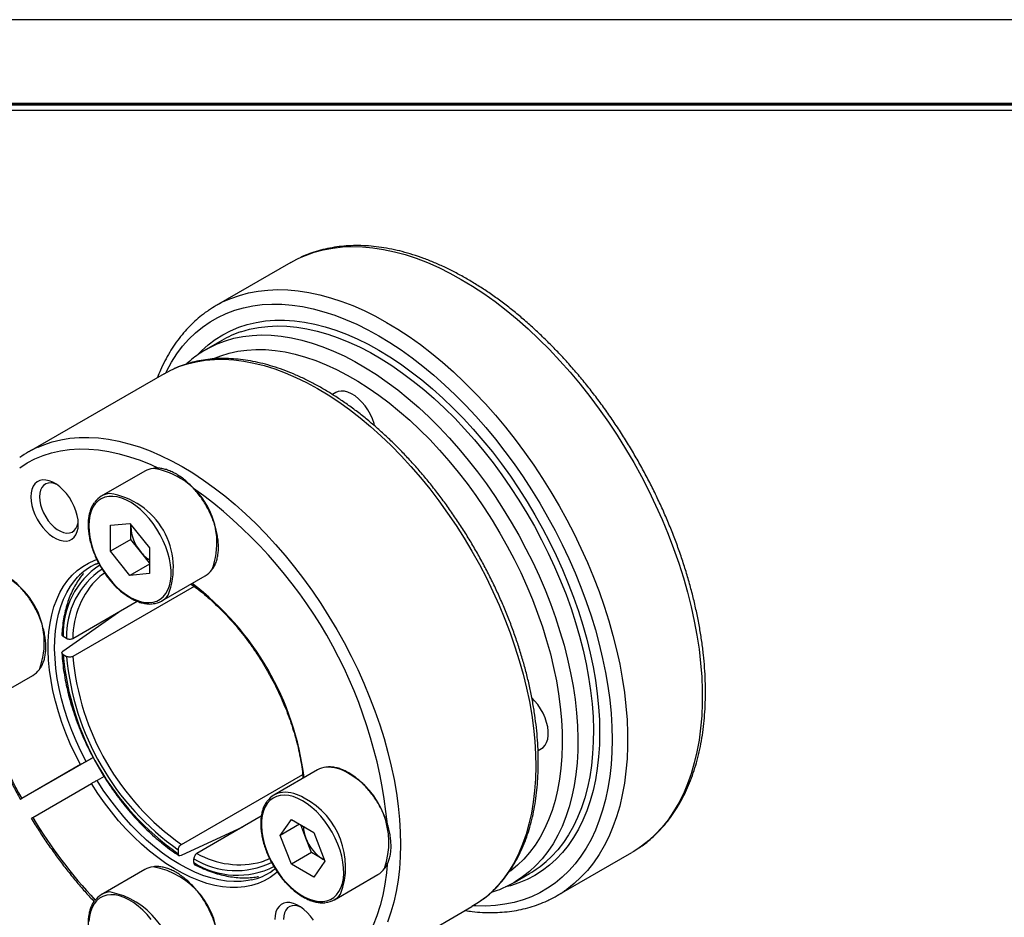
# Model space of a CAD drawing. Header units: millimetres. Extents: x 0 to 176, y 0 to 124.
# Tile 4 of 6: x 26 to 71, y 83 to 124. Entities that reach past the tile are written whole.
import ezdxf
from ezdxf.enums import TextEntityAlignment as Align

# ---------------------------------------------------------------- set-up
doc = ezdxf.new("R2010")
doc.units = ezdxf.units.MM
doc.layers.add('L1', color=7, linetype='CONTINUOUS')
doc.layers.add('OUTLINE', color=7, linetype='CONTINUOUS')

# ---------------------------------------------------------------- blocks, each defined once
blk = doc.blocks.new('표제란')
at = {"layer": 'L1', "color": 0}
blk.add_line((297, 210), (0, 210), dxfattribs=at)
at = {"layer": 'L1', "const_width": 0.25}
blk.add_lwpolyline([(290.5, 6.5), (290.5, 203.5), (10, 203.5), (10, 6.5)], close=True, dxfattribs=at)
at = {"layer": 'L1'}
blk.add_lwpolyline([(290, 7), (290, 203), (10.5, 203), (10.5, 7)], close=True, dxfattribs=at)
for tag, p in [('필렛', (179.25, 10.9)), ('모따기', (179.25, 8.3))]:
    blk.add_attdef(tag, text='', height=1.15, dxfattribs=at).set_placement(p, align=Align.MIDDLE_LEFT)
at = {"layer": 'OUTLINE', "ltscale": 0.5}
for tag, p, height in [('도번', (251.181, 15.642), 2.5), ('SCALE', (253.781, 9.553), 1.2), ('DATE', (277.02, 9.511), 1.2)]:
    blk.add_attdef(tag, p, '', height=height, dxfattribs=at)

msp = doc.modelspace()

# ---------------------------------------------------------------- linework, layer by layer
at = {"layer": 'OUTLINE', "ltscale": 0.2}
msp.add_line((46.5304, 120.0186), (6.2079, 120.0186), dxfattribs=at)
at = {"layer": 'OUTLINE'}
for p, q in [((38.5082, 113.1113), (35.1142, 111.152)), ((35.3691, 109.5672), (34.662, 109.159)), ((34.6513, 109.1528), (34.662, 109.159)), ((32.7476, 108.0524), (26.5964, 104.5013)), ((40.5579, 107.193), (40.4001, 107.1019)), ((31.8667, 103.619), (29.8868, 102.476)), ((30.3071, 101.1531), (31.191, 101.2322)), ((31.191, 101.2322), (32.0749, 100.1326)), ((30.3071, 99.9746), (30.3071, 101.1531)), ((31.2263, 101.0945), (31.2263, 101.1882)), ((31.2299, 101.1838), (31.2263, 101.0945)), ((31.2263, 100.5052), (31.2263, 101.0945)), ((31.2263, 100.5052), (30.3071, 99.9746)), ((31.6683, 99.9554), (31.2263, 100.5052)), ((31.191, 98.875), (30.3071, 99.9746)), ((32.0749, 99.4497), (31.6683, 99.9554)), ((32.0749, 100.1326), (32.0749, 98.954)), ((32.0749, 99.3853), (31.191, 98.875)), ((32.0749, 98.954), (31.191, 98.875)), ((32.6366, 97.7128), (34.6165, 98.8557)), ((34.1062, 98.374), (28.5918, 95.1906)), ((28.5918, 96.0072), (31.5197, 97.6974)), ((28.1408, 95.4354), (30.6675, 97.2054)), ((28.3087, 96.0074), (28.154, 96.0967)), ((28.154, 95.2801), (28.3087, 95.1908)), ((24.7877, 93.1802), (26.7676, 94.3232)), ((49.7502, 90.9098), (49.9067, 91.0002)), ((29.5106, 90.5959), (26.3503, 88.7715)), ((29.1938, 90.4136), (29.5104, 90.5964)), ((28.9391, 90.2666), (26.2676, 88.7238)), ((39.7156, 90.0243), (37.7357, 88.8814)), ((30.0104, 89.7304), (29.6938, 89.5476)), ((33.5297, 86.638), (39.045, 89.8219)), ((26.7676, 87.8578), (29.4391, 89.4005)), ((37.1607, 87.9177), (34.2368, 86.2298)), ((38.0192, 87.0481), (38.5296, 87.7742)), ((38.5296, 87.7742), (39.5502, 87.185)), ((36.3104, 87.4268), (33.5162, 86.125)), ((38.9033, 87.5585), (38.0192, 87.0481)), ((39.1936, 86.9211), (38.9588, 87.5264)), ((38.5296, 85.7328), (38.0192, 87.0481)), ((39.4488, 86.2635), (39.1936, 86.9211)), ((39.5502, 87.185), (40.0605, 85.8697)), ((33.3883, 86.3927), (33.3883, 86.214)), ((34.0954, 85.8058), (34.0954, 85.9845)), ((39.4488, 86.2635), (38.5296, 85.7328)), ((39.9591, 85.9689), (39.4488, 86.2635)), ((50.6128, 84.3047), (54.0068, 86.2641)), ((39.5502, 85.1436), (38.5296, 85.7328)), ((40.0605, 85.8697), (39.5502, 85.1436)), ((39.9591, 85.9689), (40.0381, 85.9274)), ((40.0402, 85.9221), (39.9591, 85.9689)), ((31.8667, 85.4918), (29.8868, 84.3488)), ((40.4855, 84.1181), (42.4654, 85.2611)), ((48.6608, 84.9099), (49.3679, 85.3181)), ((40.5938, 80.2544), (46.7451, 83.8054))]:
    msp.add_line(p, q, dxfattribs=at)
at = {"layer": 'OUTLINE', "flags": 128}
for points in [[(38.8736, 113.3032), (39.1689, 113.4326), (39.5685, 113.575), (39.9828, 113.6869), (40.4109, 113.768), (40.8519, 113.8181), (41.3047, 113.8372), (41.7684, 113.8252), (42.242, 113.7821), (42.7244, 113.708), (43.2146, 113.6031), (43.7115, 113.4676), (44.2139, 113.3018), (44.7209, 113.1061), (45.2312, 112.8808), (45.7438, 112.6266), (46.2575, 112.344), (46.7713, 112.0335), (47.2839, 111.6959), (47.7942, 111.3319), (48.3011, 110.9423), (48.8036, 110.5279), (49.3005, 110.0897), (49.7907, 109.6287), (50.2731, 109.1458), (50.7467, 108.6421), (51.2104, 108.1188), (51.6632, 107.5769), (52.1042, 107.0176), (52.5323, 106.4422), (52.9466, 105.852), (53.3462, 105.2483), (53.7302, 104.6323), (54.0978, 104.0055), (54.4481, 103.3691), (54.7805, 102.7247), (55.0941, 102.0736), (55.3883, 101.4172), (55.6624, 100.7571), (55.9159, 100.0946), (56.1481, 99.4312), (56.3585, 98.7683), (56.5468, 98.1075), (56.7125, 97.4502), (56.8551, 96.7978), (56.9745, 96.1517), (57.0703, 95.5134), (57.1424, 94.8843), (57.1905, 94.2657), (57.2146, 93.6591), (57.2146, 93.0657), (57.1905, 92.4868), (57.1424, 91.9238), (57.0703, 91.3779), (56.9745, 90.8502), (56.8551, 90.342), (56.7125, 89.8543), (56.5468, 89.3882), (56.3585, 88.9447), (56.1481, 88.5249), (55.9159, 88.1296), (55.6624, 87.7597), (55.3883, 87.4161), (55.0941, 87.0994), (54.7805, 86.8104), (54.4481, 86.5497), (54.3467, 86.4783)], [(38.5082, 113.1113), (38.7849, 113.26), (38.8736, 113.3032)], [(35.4795, 111.3439), (35.7748, 111.4733), (36.1744, 111.6157), (36.5887, 111.7275), (37.0168, 111.8086), (37.4578, 111.8588), (37.9106, 111.8778), (38.3743, 111.8658), (38.8479, 111.8227), (39.3303, 111.7486), (39.8205, 111.6437), (40.3174, 111.5082), (40.8198, 111.3424), (41.3268, 111.1467), (41.8371, 110.9215), (42.3497, 110.6673), (42.8635, 110.3846), (43.3772, 110.0741), (43.8898, 109.7365), (44.4001, 109.3725), (44.9071, 108.9829), (45.4095, 108.5686), (45.9064, 108.1304), (46.3966, 107.6693), (46.879, 107.1864), (47.3526, 106.6828), (47.8163, 106.1594), (48.2691, 105.6175), (48.7101, 105.0582), (49.1382, 104.4829), (49.5525, 103.8927), (49.9521, 103.2889), (50.3361, 102.6729), (50.7037, 102.0461), (51.0541, 101.4098), (51.3864, 100.7653), (51.7, 100.1142), (51.9942, 99.4579), (52.2683, 98.7977), (52.5218, 98.1352), (52.754, 97.4718), (52.9645, 96.809), (53.1527, 96.1482), (53.3184, 95.4908), (53.4611, 94.8384), (53.5804, 94.1923), (53.6762, 93.554), (53.7483, 92.9249), (53.7964, 92.3063), (53.8205, 91.6997), (53.8205, 91.1063), (53.7964, 90.5275), (53.7483, 89.9645), (53.6762, 89.4185), (53.5804, 88.8909), (53.4611, 88.3826), (53.3184, 87.8949), (53.1527, 87.4288), (52.9645, 86.9854), (52.754, 86.5656), (52.5218, 86.1703), (52.2683, 85.8004), (51.9942, 85.4567), (51.7, 85.14), (51.3864, 84.851), (51.0541, 84.5903), (50.9526, 84.519)], [(32.8162, 108.0912), (32.8619, 108.1819), (33.0825, 108.579), (33.3244, 108.9509), (33.5872, 109.297), (33.8701, 109.6164), (34.1726, 109.9085), (34.4941, 110.1724), (34.8336, 110.4078), (35.1906, 110.6139), (35.5641, 110.7904), (35.9534, 110.9368), (36.3575, 111.0529), (36.7756, 111.1383), (37.2067, 111.1928), (37.6497, 111.2164), (38.1038, 111.209), (38.5679, 111.1706), (39.0409, 111.1013), (39.5217, 111.0012), (40.0093, 110.8706), (40.5026, 110.7097), (41.0004, 110.519), (41.5017, 110.2988), (42.0052, 110.0497), (42.5099, 109.7723), (43.0146, 109.467), (43.5181, 109.1348), (44.0194, 108.7762), (44.5172, 108.3921), (45.0105, 107.9835), (45.4981, 107.5511), (45.979, 107.096), (46.4519, 106.6192), (46.916, 106.1218), (47.3701, 105.605), (47.8132, 105.0698), (48.2442, 104.5176), (48.6623, 103.9495), (49.0664, 103.3668), (49.4557, 102.771), (49.8292, 102.1632), (50.1862, 101.5449), (50.5258, 100.9175), (50.8472, 100.2825), (51.1497, 99.6411), (51.4327, 98.995), (51.6954, 98.3456), (51.9373, 97.6943), (52.1579, 97.0426), (52.3566, 96.392), (52.5331, 95.744), (52.6868, 95.0999), (52.8174, 94.4614), (52.9247, 93.8299), (53.0084, 93.2067), (53.0684, 92.5932), (53.1044, 91.991), (53.1164, 91.4013), (53.1044, 90.8254), (53.0684, 90.2647), (53.0084, 89.7205), (52.9247, 89.194), (52.8174, 88.6863), (52.6868, 88.1986), (52.5331, 87.7321), (52.3566, 87.2878), (52.1579, 86.8666), (51.9373, 86.4696), (51.6954, 86.0976), (51.4327, 85.7515), (51.1497, 85.4321), (50.8472, 85.1401), (50.5258, 84.8761), (50.1862, 84.6408), (49.8292, 84.4346), (49.4557, 84.2581), (49.0664, 84.1117), (48.6623, 83.9957), (48.2442, 83.9103), (47.8132, 83.8557), (47.3701, 83.8321), (46.916, 83.8395), (46.813, 83.8454)], [(34.3137, 108.9534), (34.4451, 109.087), (34.7483, 109.3606), (35.0702, 109.6057), (35.41, 109.8217), (35.7669, 110.0081), (36.1401, 110.1644), (36.5286, 110.2902), (36.9315, 110.3853), (37.3479, 110.4494), (37.7767, 110.4824), (38.2169, 110.4841), (38.6675, 110.4546), (39.1273, 110.394), (39.5952, 110.3024), (40.0702, 110.18), (40.551, 110.0271), (41.0366, 109.844), (41.5257, 109.6313), (42.0172, 109.3895), (42.5099, 109.119), (43.0026, 108.8206), (43.4941, 108.495), (43.9832, 108.143), (44.4688, 107.7654), (44.9496, 107.3631), (45.4246, 106.9371), (45.8926, 106.4885), (46.3524, 106.0182), (46.8029, 105.5275), (47.2431, 105.0175), (47.6719, 104.4895), (48.0883, 103.9446), (48.4912, 103.3843), (48.8797, 102.8099), (49.2529, 102.2228), (49.6098, 101.6243), (49.9497, 101.016), (50.2716, 100.3992), (50.5748, 99.7755), (50.8585, 99.1464), (51.1222, 98.5134), (51.3651, 97.878), (51.5867, 97.2417), (51.7864, 96.6062), (51.9638, 95.9728), (52.1184, 95.3432), (52.2498, 94.7188), (52.3578, 94.1012), (52.442, 93.4919), (52.5024, 92.8922), (52.5386, 92.3037), (52.5507, 91.7278), (52.5386, 91.1659), (52.5024, 90.6193), (52.442, 90.0893), (52.3578, 89.5772), (52.2498, 89.0842), (52.1184, 88.6116), (51.9638, 88.1605), (51.7864, 87.7319), (51.5867, 87.3269), (51.3651, 86.9465), (51.1222, 86.5916), (50.8585, 86.263), (50.5748, 85.9615), (50.2716, 85.6879), (49.9497, 85.4428), (49.6098, 85.2268), (49.2529, 85.0405), (48.8797, 84.8842), (48.4912, 84.7583), (48.2722, 84.7024)], [(36.2377, 109.9572), (36.6293, 110.0701), (37.0352, 110.1521), (37.4542, 110.203), (37.8852, 110.2227), (38.3271, 110.2111), (38.779, 110.1683), (39.2396, 110.0943), (39.7079, 109.9894), (40.1827, 109.8538), (40.6629, 109.6878), (41.1472, 109.4918), (41.6345, 109.2663), (42.1236, 109.0119), (42.6133, 108.7292), (43.1025, 108.4189), (43.5898, 108.0817), (44.0741, 107.7185), (44.5543, 107.3301), (45.0291, 106.9176), (45.4974, 106.4818), (45.958, 106.0239), (46.4098, 105.5451), (46.8518, 105.0464), (47.2828, 104.5291), (47.7018, 103.9944), (48.1077, 103.4437), (48.4995, 102.8784), (48.8764, 102.2997), (49.2374, 101.7091), (49.5815, 101.1081), (49.908, 100.4982), (50.216, 99.8807), (50.5048, 99.2573), (50.7737, 98.6295), (51.0221, 97.9987), (51.2492, 97.3666), (51.4547, 96.7347), (51.6379, 96.1045), (51.7984, 95.4775), (51.9358, 94.8554), (52.0499, 94.2396), (52.1402, 93.6317), (52.2066, 93.0331), (52.249, 92.4452), (52.2671, 91.8696), (52.2611, 91.3077), (52.2308, 90.7607), (52.1764, 90.2301), (52.098, 89.7172), (51.9958, 89.2232), (51.87, 88.7492), (51.721, 88.2966), (51.5491, 87.8663), (51.3547, 87.4595), (51.1383, 87.0771), (50.9005, 86.72), (50.6418, 86.3892), (50.3629, 86.0855), (50.1183, 85.856)], [(34.662, 109.159), (34.7925, 109.2316), (35.1535, 109.4054), (35.5303, 109.5489), (35.9222, 109.6619), (36.3281, 109.7439), (36.7471, 109.7948), (37.1781, 109.8145), (37.62, 109.8029), (38.0719, 109.7601), (38.5325, 109.6861), (39.0008, 109.5812), (39.4756, 109.4456), (39.9558, 109.2796), (40.4401, 109.0836), (40.9274, 108.8581), (41.4165, 108.6037), (41.9062, 108.321), (42.3954, 108.0107), (42.8827, 107.6735), (43.367, 107.3103), (43.8472, 106.9219), (44.322, 106.5094), (44.7903, 106.0736), (45.2509, 105.6157), (45.7027, 105.1369), (46.1447, 104.6382), (46.5757, 104.1209), (46.9947, 103.5862), (47.4006, 103.0355), (47.7924, 102.4702), (48.1693, 101.8915), (48.5303, 101.3009), (48.8744, 100.6999), (49.2009, 100.09), (49.5089, 99.4725), (49.7977, 98.8491), (50.0666, 98.2213), (50.315, 97.5905), (50.5421, 96.9584), (50.7476, 96.3265), (50.9308, 95.6963), (51.0913, 95.0693), (51.2287, 94.4472), (51.3428, 93.8314), (51.4331, 93.2235), (51.4995, 92.6249), (51.5419, 92.037), (51.56, 91.4614), (51.554, 90.8995), (51.5237, 90.3525), (51.4693, 89.8219), (51.3909, 89.309), (51.2887, 88.815), (51.1629, 88.341), (51.0139, 87.8884), (50.842, 87.4581), (50.6476, 87.0513), (50.4312, 86.6689), (50.1934, 86.3118), (49.9347, 85.981), (49.6558, 85.6773), (49.3572, 85.4013), (49.0399, 85.1538), (48.7045, 84.9354), (48.6616, 84.9104)], [(34.9579, 108.7266), (35.316, 108.8705), (35.6969, 108.9874), (36.092, 109.0736), (36.5003, 109.1288), (36.9208, 109.153), (37.3523, 109.1461), (37.7938, 109.1081), (38.2442, 109.039), (38.7023, 108.9391), (39.167, 108.8086), (39.6371, 108.6479), (40.1114, 108.4573), (40.5888, 108.2373), (41.068, 107.9885), (41.5477, 107.7116), (42.0269, 107.4071), (42.5043, 107.0759), (42.9786, 106.7189), (43.4487, 106.3368), (43.9134, 105.9308), (44.3715, 105.5017), (44.8219, 105.0508), (45.2634, 104.5791), (45.6949, 104.0878), (46.1153, 103.5782), (46.5236, 103.0515), (46.9187, 102.5092), (47.2997, 101.9524), (47.6655, 101.3828), (48.0152, 100.8016), (48.348, 100.2104), (48.663, 99.6107), (48.9595, 99.004), (49.2366, 98.3917), (49.4937, 97.7755), (49.7301, 97.1569), (49.9452, 96.5375), (50.1385, 95.9189), (50.3095, 95.3025), (50.4577, 94.69), (50.5829, 94.0829), (50.6846, 93.4828), (50.7626, 92.8911), (50.8168, 92.3093), (50.8469, 91.739), (50.8529, 91.1815), (50.8348, 90.6383), (50.7927, 90.1108), (50.7266, 89.6002), (50.6367, 89.1079), (50.5232, 88.6351), (50.3865, 88.183), (50.2268, 87.7527), (50.0446, 87.3454), (49.8403, 86.962), (49.6145, 86.6036), (49.3677, 86.271), (49.1005, 85.965), (48.8136, 85.6865), (48.5078, 85.4362), (48.4551, 85.3973)], [(33.1625, 108.265), (33.4182, 108.3715), (33.801, 108.5), (34.1982, 108.5979), (34.6089, 108.665), (35.0321, 108.7012), (35.4668, 108.7063), (35.9118, 108.6804), (36.3662, 108.6235), (36.8288, 108.5358), (37.2984, 108.4174), (37.7741, 108.2687), (38.2545, 108.09), (38.7385, 107.8817), (39.225, 107.6444), (39.7127, 107.3786), (40.2006, 107.085), (40.6873, 106.7643), (41.1717, 106.4173), (41.6527, 106.0448), (42.1291, 105.6477), (42.5996, 105.227), (43.0632, 104.7837), (43.5188, 104.3188), (43.9652, 103.8336), (44.4013, 103.3292), (44.8262, 102.8068), (45.2387, 102.2677), (45.6378, 101.7131), (46.0226, 101.1446), (46.3922, 100.5633), (46.7456, 99.9708), (47.082, 99.3685), (47.4006, 98.7578), (47.7006, 98.1402), (47.9813, 97.5173), (48.2419, 96.8905), (48.482, 96.2613), (48.7007, 95.6314), (48.8978, 95.0022), (49.0726, 94.3752), (49.2247, 93.752), (49.3538, 93.1341), (49.4595, 92.523), (49.5417, 91.9202), (49.6, 91.3271), (49.6344, 90.7452), (49.6448, 90.1758), (49.6311, 89.6205), (49.5934, 89.0805), (49.5318, 88.5571), (49.4464, 88.0517), (49.3374, 87.5654), (49.2051, 87.0994), (49.0498, 86.6548), (48.872, 86.2328), (48.6719, 85.8344), (48.4502, 85.4605), (48.2073, 85.112), (47.9438, 84.7898), (47.6605, 84.4947), (47.3579, 84.2274), (47.1503, 84.0681)], [(32.7476, 108.0524), (33.0508, 108.2129), (33.1625, 108.265)], [(42.3189, 105.6804), (42.2916, 105.7839), (42.2196, 105.9935), (42.1261, 106.2008), (42.0135, 106.4009), (41.8844, 106.5892), (41.7417, 106.7611), (41.5889, 106.9127), (41.4295, 107.0404), (41.2672, 107.1413), (41.1059, 107.2129), (40.9493, 107.2536), (40.8011, 107.2625), (40.6648, 107.2392), (40.5579, 107.193)], [(27.0113, 104.714), (27.267, 104.8205), (27.6498, 104.949), (28.047, 105.0469), (28.4577, 105.114), (28.8809, 105.1502), (29.3156, 105.1553), (29.7606, 105.1294), (30.215, 105.0725), (30.6776, 104.9848), (31.1472, 104.8664), (31.6228, 104.7177), (32.1033, 104.539), (32.5873, 104.3307), (33.0738, 104.0934), (33.5615, 103.8276), (34.0494, 103.534), (34.5361, 103.2133), (35.0205, 102.8663), (35.5015, 102.4938), (35.9778, 102.0967), (36.4484, 101.6759), (36.912, 101.2326), (37.3676, 100.7678), (37.814, 100.2826), (38.2501, 99.7782), (38.675, 99.2558), (39.0874, 98.7166), (39.4866, 98.1621), (39.8714, 97.5935), (40.241, 97.0123), (40.5944, 96.4198), (40.9308, 95.8175), (41.2494, 95.2068), (41.5494, 94.5892), (41.8301, 93.9663), (42.0907, 93.3395), (42.3307, 92.7103), (42.5495, 92.0804), (42.7466, 91.4512), (42.9213, 90.8242), (43.0735, 90.201), (43.2026, 89.5831), (43.3083, 88.972), (43.3904, 88.3691), (43.4488, 87.7761), (43.4832, 87.1941), (43.4936, 86.6248), (43.4799, 86.0695), (43.4422, 85.5295), (43.3805, 85.0061), (43.2951, 84.5007), (43.1862, 84.0143), (43.0539, 83.5484), (42.8986, 83.1038)], [(26.1754, 103.776), (26.513, 103.9914), (26.8682, 104.1761), (27.2401, 104.3298), (27.6279, 104.452), (28.0303, 104.5424), (28.4466, 104.6008), (28.8754, 104.6271), (29.3157, 104.6211), (29.7665, 104.5829), (30.2264, 104.5126), (30.6944, 104.4103), (31.1692, 104.2763), (31.6495, 104.1111), (32.1341, 103.9149), (32.4898, 103.7525)], [(28.8406, 101.205), (28.8286, 101.3975), (28.7927, 101.5997), (28.7338, 101.8069), (28.6533, 102.0146), (28.5528, 102.2181), (28.4346, 102.4129), (28.3015, 102.5946), (28.1563, 102.7592), (28.0023, 102.903), (27.8429, 103.0227), (27.6817, 103.1157), (27.5223, 103.18), (27.3683, 103.2141), (27.2231, 103.2171), (27.09, 103.1892), (26.9718, 103.1308), (26.8713, 103.0433), (26.7907, 102.9286), (26.7319, 102.7894), (26.696, 102.6286), (26.684, 102.45), (26.696, 102.2574), (26.7319, 102.0553), (26.7907, 101.8481), (26.8713, 101.6404), (26.9718, 101.4368), (27.09, 101.2421), (27.2231, 101.0603), (27.3683, 100.8958), (27.5223, 100.752), (27.6817, 100.6323), (27.8429, 100.5392), (28.0023, 100.475), (28.1563, 100.4409), (28.3015, 100.4378), (28.4346, 100.4658), (28.5528, 100.5242), (28.6533, 100.6117), (28.7338, 100.7263), (28.7927, 100.8656), (28.8286, 101.0263), (28.8406, 101.205)], [(27.8645, 103.0081), (27.7398, 103.0544), (27.6017, 103.0794), (27.4733, 103.0733), (27.3581, 103.0363), (27.2592, 102.9693), (27.1794, 102.8743), (27.1208, 102.7538), (27.0849, 102.611), (27.0729, 102.45), (27.0849, 102.275), (27.1208, 102.0909), (27.1794, 101.9027), (27.2592, 101.7155), (27.3581, 101.5344), (27.4733, 101.3643), (27.6017, 101.21), (27.7398, 101.0756), (27.8838, 100.9647), (28.0297, 100.8804), (28.1737, 100.825), (28.3118, 100.8001), (28.4402, 100.8062), (28.5554, 100.8432), (28.6543, 100.9102), (28.7341, 101.0052), (28.7927, 101.1257), (28.8286, 101.2684), (28.8358, 101.3256)], [(29.3171, 101.1353), (29.3294, 100.8816), (29.3658, 100.6171), (29.4261, 100.3453), (29.5094, 100.0696), (29.6146, 99.7938), (29.7404, 99.5213), (29.885, 99.2557), (30.0467, 99.0006), (30.2233, 98.7592), (30.4126, 98.5347), (30.6119, 98.3299), (30.8189, 98.1477), (31.0306, 97.9903), (31.2445, 97.8597), (31.4577, 97.7578), (31.6673, 97.6858), (31.8708, 97.6447), (32.0654, 97.635), (32.2486, 97.6568), (32.4181, 97.7099), (32.5715, 97.7935), (32.7069, 97.9066), (32.8226, 98.0476), (32.917, 98.2149), (32.9889, 98.406), (33.0374, 98.6187), (33.0618, 98.8501), (33.0618, 99.0971), (33.0374, 99.3567), (32.9889, 99.6253), (32.917, 99.8995), (32.8226, 100.1757), (32.7069, 100.4503), (32.5715, 100.7198), (32.4181, 100.9805), (32.2486, 101.2292), (32.0654, 101.4625), (31.8708, 101.6775), (31.6673, 101.8713), (31.4577, 102.0414), (31.2445, 102.1856), (31.0306, 102.3021), (30.8189, 102.3891), (30.6119, 102.4458), (30.4126, 102.4713), (30.2233, 102.4652), (30.0467, 102.4277), (29.885, 102.3592), (29.7404, 102.2607), (29.6146, 102.1335), (29.5094, 101.9791), (29.4261, 101.7996), (29.3658, 101.5973), (29.3294, 101.3749), (29.3171, 101.1353)], [(28.9391, 90.2666), (28.6996, 90.7379), (28.4792, 91.2154), (28.2787, 91.6969), (28.0989, 92.1806), (27.9405, 92.6645), (27.8043, 93.1464), (27.6908, 93.6246), (27.6004, 94.0969), (27.5336, 94.5615), (27.4906, 95.0164), (27.4715, 95.4598), (27.4765, 95.8898), (27.5055, 96.3047), (27.5585, 96.7027), (27.6351, 97.0823), (27.7352, 97.4418), (27.8582, 97.7797), (28.0036, 98.0948), (28.1709, 98.3856), (28.3594, 98.651), (28.5684, 98.8899), (28.7968, 99.1013), (29.0438, 99.2844), (29.3085, 99.4383), (29.5896, 99.5624), (29.6849, 99.5965)], [(29.1938, 90.4136), (28.9583, 90.8784), (28.7417, 91.3492), (28.545, 91.824), (28.369, 92.3009), (28.2144, 92.7777), (28.0819, 93.2526), (27.972, 93.7235), (27.8852, 94.1884), (27.8219, 94.6454), (27.7822, 95.0925), (27.7665, 95.528), (27.7747, 95.9499), (27.8068, 96.3564), (27.8628, 96.746), (27.9422, 97.1169), (28.0449, 97.4675), (28.1704, 97.7965), (28.3181, 98.1024), (28.4874, 98.3839), (28.6777, 98.6399), (28.8076, 98.7872)], [(49.9067, 91.0002), (49.975, 91.0476), (50.0684, 91.147), (50.1405, 91.2735), (50.1895, 91.424), (50.2143, 91.595), (50.2143, 91.7825), (50.1895, 91.9821), (50.1405, 92.1892), (50.0684, 92.3988), (49.975, 92.6062), (49.8624, 92.8063), (49.7333, 92.9945), (49.5906, 93.1664), (49.4767, 93.2823)], [(37.8901, 85.3811), (37.8143, 85.3168), (37.5663, 85.1354), (37.3007, 84.9831), (37.0187, 84.8606), (36.7214, 84.7684), (36.4101, 84.7069), (36.086, 84.6763), (35.7505, 84.6768), (35.4049, 84.7083), (35.0508, 84.7707), (34.6895, 84.8638), (34.3225, 84.9871), (33.9513, 85.1403), (33.5775, 85.3225), (33.2027, 85.5332), (32.8282, 85.7713), (32.4558, 86.036), (32.0869, 86.3262), (31.723, 86.6406), (31.3657, 86.9779), (31.0164, 87.3369), (30.6766, 87.7159), (30.3476, 88.1134), (30.0308, 88.5279), (29.7276, 88.9575), (29.4391, 89.4005)], [(36.7197, 85.0195), (36.5596, 84.9881), (36.2428, 84.9513), (35.9143, 84.9453), (35.5756, 84.9703), (35.228, 85.0261), (34.873, 85.1124), (34.5121, 85.229), (34.1468, 85.3753), (33.7786, 85.5507), (33.4092, 85.7545), (33.04, 85.9859), (32.6726, 86.2437), (32.3085, 86.5271), (31.9493, 86.8347), (31.5964, 87.1652), (31.2515, 87.5174), (30.9158, 87.8897), (30.5909, 88.2805), (30.278, 88.6883), (29.9786, 89.1112), (29.6938, 89.5476)], [(39.0399, 88.6228), (38.8263, 88.732), (38.6154, 88.8115), (38.4102, 88.8604), (38.2131, 88.878), (38.0268, 88.8641), (37.8537, 88.8188), (37.6961, 88.7427), (37.556, 88.6369), (37.4352, 88.5027), (37.3354, 88.3418), (37.2577, 88.1564), (37.2034, 87.9488), (37.1729, 87.7219), (37.1668, 87.4784), (37.1851, 87.2217), (37.2276, 86.955), (37.2937, 86.6819), (37.3826, 86.4059), (37.4931, 86.1305), (37.6237, 85.8594), (37.7728, 85.5962), (37.9385, 85.3442), (38.1184, 85.1067), (38.3104, 84.8869), (38.5119, 84.6875), (38.7203, 84.5112), (38.9329, 84.3604), (39.1468, 84.2369), (39.3594, 84.1423), (39.5678, 84.078), (39.7693, 84.0447), (39.9613, 84.0428), (40.1413, 84.0725), (40.3069, 84.1333), (40.456, 84.2244), (40.5867, 84.3446), (40.6971, 84.4924), (40.786, 84.6658), (40.8521, 84.8626), (40.8946, 85.0802), (40.9129, 85.3158), (40.9068, 85.5663), (40.8764, 85.8284), (40.822, 86.0988), (40.7444, 86.3738), (40.6445, 86.65), (40.5238, 86.9236), (40.3836, 87.1912), (40.226, 87.4493), (40.0529, 87.6944), (39.8666, 87.9235), (39.6696, 88.1334), (39.4643, 88.3215), (39.2535, 88.4853), (39.0399, 88.6228)], [(54.3467, 86.4783), (54.0978, 86.3178), (54.0068, 86.2641)], [(42.8913, 85.7162), (42.8555, 85.3449), (42.7831, 84.827), (42.6861, 84.3284), (42.5648, 83.8502), (42.4194, 83.3937), (42.2503, 82.9602)], [(32.1586, 83.2208), (31.9694, 83.4453), (31.77, 83.65), (31.5631, 83.8323), (31.3513, 83.9897), (31.1375, 84.1202), (30.9243, 84.2221), (30.7146, 84.2941), (30.5111, 84.3352), (30.3165, 84.345), (30.1333, 84.3231), (29.9639, 84.2701), (29.8104, 84.1865), (29.675, 84.0734), (29.5593, 83.9323), (29.4649, 83.7651), (29.393, 83.5739), (29.3446, 83.3613), (29.3202, 83.1299)], [(39.5346, 83.1871), (39.4015, 83.3689), (39.2563, 83.5334), (39.1023, 83.6772), (38.9429, 83.7969), (38.7817, 83.89), (38.6223, 83.9542), (38.4683, 83.9883), (38.3231, 83.9914), (38.19, 83.9634), (38.0718, 83.905), (37.9713, 83.8175), (37.8907, 83.7029), (37.8319, 83.5636), (37.796, 83.4029), (37.784, 83.2242)], [(38.9645, 83.7823), (38.8398, 83.8287), (38.7017, 83.8536), (38.5733, 83.8475), (38.4581, 83.8105), (38.3592, 83.7435), (38.2794, 83.6485), (38.2208, 83.528), (38.1849, 83.3853), (38.1729, 83.2242)], [(47.1503, 84.0681), (47.0368, 83.9885), (46.7451, 83.8054)]]:
    msp.add_lwpolyline(points, dxfattribs=at)
at = {"layer": 'OUTLINE'}
for centre, radius, start, end in [((37.7012, 106.6707), 5.1744, 115.4266, 124.53372), ((37.7322, 105.4671), 4.7323, 108.40972, 119.95655), ((28.9356, 100.4492), 4.6789, 114.28493, 126.04866), ((32.3494, 102.7685), 0.9779, 96.00612, 119.57937), ((31.7252, 100.3599), 3.4212, 338.98286, 81.22474), ((30.3669, 101.6444), 0.9589, 96.02553, 144.1104), ((29.7526, 99.2251), 3.4118, 338.45677, 81.34109), ((21.6222, 85.4664), 21.3786, 5.63181, 54.33819), ((33.1429, 101.1829), 1.9186, 182.63929, 219.77207), ((32.969, 100.9739), 1.652, 218.06225, 237.233), ((23.8752, 95.8268), 3.4223, 339.01669, 81.18458), ((31.8765, 96.2354), 3.7251, 123.54952, 182.13355), ((31.8958, 96.1487), 3.5899, 123.21267, 182.25667), ((30.8046, 96.9174), 2.7357, 114.9271, 136.88427), ((31.4044, 96.8433), 2.5374, 122.56454, 130.53945), ((34.1279, 99.6922), 0.9687, 300.29045, 324.73266), ((32.4214, 96.0227), 3.8295, 134.12462, 180.23234), ((26.1336, 88.0704), 13.0772, 7.0519, 52.94921), ((32.1562, 98.5446), 0.9592, 275.0765, 323.37343), ((40.469, 96.3461), 12.361, 184.94719, 235.05281), ((40.3033, 96.2505), 12.0413, 185.04862, 234.95138), ((40.2794, 96.2367), 11.7343, 185.11435, 234.88565), ((26.2789, 95.1598), 0.9689, 300.29163, 324.79748), ((45.7472, 99.4938), 22.2587, 196.79564, 208.93755), ((40.1988, 89.1726), 0.9793, 95.56829, 119.56767), ((40.1993, 88.5025), 1.6476, 57.25449, 93.32229), ((39.3414, 86.7143), 3.6239, 341.12744, 61.14151), ((38.2164, 88.0486), 0.9601, 95.38568, 144.53796), ((38.2098, 87.3237), 1.6829, 57.63898, 92.84261), ((37.4562, 85.6148), 3.5407, 339.49552, 62.14425), ((45.9673, 99.4434), 22.4245, 211.10777, 223.15772), ((40.7262, 87.5384), 1.6522, 182.76208, 201.93802), ((40.9938, 87.5844), 1.9185, 200.22711, 237.36203), ((36.0168, 89.1441), 3.698, 238.69694, 295.83869), ((36.176, 89.6023), 3.8903, 240.10156, 284.88207), ((36.3652, 88.2506), 2.5407, 288.59058, 297.48586), ((32.3494, 84.6414), 0.9778, 96.04172, 119.58031), ((31.6377, 82.1157), 3.5507, 357.93295, 80.12837), ((36.0764, 88.9603), 3.7249, 237.87237, 296.427), ((41.9763, 86.0982), 0.9695, 300.29535, 325.00191), ((47.0043, 89.4073), 4.7231, 300.02819, 311.24691), ((36.125, 87.7043), 2.7499, 282.4907, 304.14759), ((30.3672, 83.517), 0.9592, 95.0765, 143.37343), ((29.5834, 80.917), 3.6235, 358.85582, 78.87917), ((40.0053, 84.9496), 0.9588, 275.22943, 323.15356), ((48.0259, 88.7858), 5.1741, 295.54916, 304.44715)]:
    msp.add_arc(centre, radius, start, end, dxfattribs=at)
for points, knots in [([(54.3669, 86.4947), (54.4478, 86.5505), (54.6413, 86.6841), (54.9282, 86.9251), (55.2297, 87.2126), (55.513, 87.5255), (55.7781, 87.8622), (56.0244, 88.2225), (56.2515, 88.6057), (56.4587, 89.0111), (56.6456, 89.438), (56.8117, 89.8855), (56.9567, 90.3526), (57.0801, 90.8383), (57.1818, 91.3417), (57.2615, 91.8615), (57.319, 92.3967), (57.3544, 92.9462), (57.3676, 93.5088), (57.3586, 94.0832), (57.3276, 94.6685), (57.2745, 95.2633), (57.1997, 95.8666), (57.1033, 96.4771), (56.9855, 97.0937), (56.8466, 97.7151), (56.687, 98.3403), (56.507, 98.9679), (56.3069, 99.5967), (56.0872, 100.2257), (55.8483, 100.8535), (55.5907, 101.4789), (55.315, 102.1008), (55.0216, 102.718), (54.7112, 103.3292), (54.3843, 103.9334), (54.0416, 104.5292), (53.6837, 105.1156), (53.3114, 105.6915), (52.9253, 106.2557), (52.5262, 106.8071), (52.1149, 107.3447), (51.6921, 107.8673), (51.2587, 108.3741), (50.8154, 108.8639), (50.363, 109.3359), (49.9025, 109.7891), (49.4347, 110.2226), (48.9604, 110.6355), (48.4806, 111.0271), (47.9961, 111.3964), (47.5078, 111.7428), (47.0166, 112.0655), (46.5234, 112.3638), (46.0292, 112.6371), (45.5349, 112.8847), (45.0415, 113.1062), (44.5499, 113.3008), (44.0611, 113.4682), (43.5762, 113.6079), (43.0961, 113.7195), (42.622, 113.8028), (42.1548, 113.8574), (41.6958, 113.8834), (41.2459, 113.8806), (40.8063, 113.8492), (40.3778, 113.7892), (39.9614, 113.7012), (39.5586, 113.5844), (39.2032, 113.4565), (38.9886, 113.3554), (38.8985, 113.3129)], [0, 0, 0, 0, 0.0102245, 0.0244553, 0.0387073, 0.0529928, 0.0673216, 0.0816998, 0.0961304, 0.1106128, 0.1251441, 0.1397191, 0.1543316, 0.1689748, 0.1836419, 0.1983268, 0.213024, 0.2277289, 0.2424377, 0.2571471, 0.2718548, 0.2865592, 0.3012594, 0.3159549, 0.3306453, 0.3453306, 0.3600109, 0.3746865, 0.3893576, 0.4040248, 0.4186884, 0.4333489, 0.4480069, 0.4626628, 0.4773173, 0.4919708, 0.5066239, 0.5212771, 0.535931, 0.5505859, 0.5652424, 0.5799012, 0.5945627, 0.6092275, 0.6238961, 0.6385691, 0.653247, 0.6679301, 0.6826188, 0.6973135, 0.7120143, 0.7267212, 0.741434, 0.7561522, 0.7708748, 0.7856006, 0.8003272, 0.8150514, 0.8297694, 0.8444765, 0.8591672, 0.8738351, 0.8884732, 0.9030741, 0.9176311, 0.9321382, 0.9465917, 0.9609905, 0.9753367, 0.989636, 1, 1, 1, 1]), ([(34.7465, 110.9177), (34.7306, 110.9075), (34.5997, 110.8233), (34.3694, 110.6404), (34.0574, 110.3681), (33.7644, 110.0685), (33.489, 109.7453), (33.2321, 109.398), (32.9941, 109.0277), (32.7762, 108.6342), (32.5906, 108.2512), (32.4875, 107.9906), (32.4422, 107.8761)], [0, 0, 0, 0, 0.0154197, 0.1264769, 0.2376388, 0.3490111, 0.4606815, 0.5727141, 0.685146, 0.7979878, 0.9112266, 1, 1, 1, 1]), ([(34.6524, 109.1491), (34.5879, 109.1123), (34.4102, 109.0108), (34.138, 108.8142), (33.9053, 108.6313), (33.7857, 108.5153), (33.7609, 108.4913)], [0, 0, 0, 0, 0.2016689, 0.5547822, 0.9080312, 1, 1, 1, 1]), ([(47.1711, 84.0862), (47.2209, 84.1212), (47.3766, 84.2308), (47.6206, 84.4424), (47.9031, 84.7191), (48.1668, 85.0216), (48.4124, 85.3476), (48.6391, 85.697), (48.8463, 86.069), (49.0335, 86.4629), (49.2002, 86.8777), (49.346, 87.3127), (49.4705, 87.7667), (49.5734, 88.2386), (49.6545, 88.7275), (49.7135, 89.232), (49.7505, 89.751), (49.7653, 90.2833), (49.7581, 90.8278), (49.7288, 91.3831), (49.6776, 91.9481), (49.6046, 92.5215), (49.5102, 93.1021), (49.3944, 93.6887), (49.2577, 94.2799), (49.1003, 94.8745), (48.9227, 95.4713), (48.7251, 96.069), (48.5082, 96.6663), (48.2723, 97.2619), (48.018, 97.8546), (47.7458, 98.4431), (47.4564, 99.0261), (47.1504, 99.6024), (46.8284, 100.1708), (46.491, 100.73), (46.1392, 101.2789), (45.7735, 101.8162), (45.3948, 102.3408), (45.0039, 102.8516), (44.6016, 103.3475), (44.1887, 103.8274), (43.7661, 104.2902), (43.3347, 104.735), (42.8954, 105.1608), (42.4491, 105.5666), (41.9968, 105.9515), (41.5392, 106.3148), (41.0775, 106.6555), (40.6126, 106.9728), (40.1453, 107.2662), (39.6767, 107.5348), (39.2078, 107.7779), (38.7396, 107.9951), (38.2731, 108.1857), (37.8093, 108.3491), (37.3492, 108.485), (36.894, 108.593), (36.4448, 108.6727), (36.0025, 108.7239), (35.5685, 108.7465), (35.1437, 108.7404), (34.7293, 108.7058), (34.3264, 108.6426), (33.9353, 108.5522), (33.5592, 108.4308), (33.3097, 108.3381), (33.1899, 108.2785), (33.1864, 108.2768)], [0, 0, 0, 0, 0.007103, 0.022245, 0.0374101, 0.0526109, 0.0678569, 0.0831538, 0.0985033, 0.1139037, 0.1293506, 0.144838, 0.1603588, 0.1759058, 0.1914724, 0.2070525, 0.2226411, 0.2382342, 0.2538283, 0.2694207, 0.28501, 0.300595, 0.3161754, 0.3317507, 0.347321, 0.3628865, 0.3784474, 0.394004, 0.4095569, 0.4251065, 0.4406533, 0.4561979, 0.4717409, 0.4872827, 0.502824, 0.5183653, 0.5339071, 0.5494498, 0.5649942, 0.5805407, 0.5960899, 0.6116424, 0.6271987, 0.6427594, 0.658325, 0.6738959, 0.6894725, 0.705055, 0.7206436, 0.7362382, 0.7518385, 0.7674437, 0.7830527, 0.7986638, 0.8142735, 0.8298782, 0.8454733, 0.8610533, 0.8766115, 0.8921405, 0.9076329, 0.9230811, 0.9384793, 0.9538234, 0.9691127, 0.9843503, 0.9995432, 1, 1, 1, 1]), ([(34.938, 99.1523), (34.9682, 99.1969), (35.0331, 99.2928), (35.1078, 99.4657), (35.1668, 99.6636), (35.2038, 99.88), (35.2188, 100.1116), (35.2116, 100.3557), (35.1824, 100.6094), (35.1316, 100.87), (35.0599, 101.1344), (34.9681, 101.3998), (34.8575, 101.6633), (34.7291, 101.9222), (34.5844, 102.1735), (34.425, 102.4145), (34.2526, 102.6427), (34.0691, 102.8554), (33.8763, 103.0505), (33.6764, 103.2256), (33.4713, 103.3788), (33.2631, 103.5083), (33.0541, 103.6125), (32.8463, 103.6902), (32.6425, 103.7393), (32.4496, 103.7617), (32.3297, 103.7526), (32.2727, 103.7483)], [0, 0, 0, 0, 0.0345444, 0.0741995, 0.1142035, 0.1544664, 0.1948796, 0.2353555, 0.2758306, 0.3162799, 0.3566971, 0.3970843, 0.4374476, 0.4777954, 0.5181369, 0.5584817, 0.5988364, 0.639211, 0.6796152, 0.7200585, 0.7605484, 0.8010886, 0.8416744, 0.8822822, 0.9228466, 0.963273, 1, 1, 1, 1]), ([(29.5718, 102.1868), (29.5631, 102.1762), (29.5161, 102.119), (29.45, 101.9931), (29.3753, 101.8101), (29.3236, 101.6056), (29.2931, 101.3941), (29.2895, 101.2457), (29.2879, 101.1761)], [0, 0, 0, 0, 0.0441577, 0.2370908, 0.4318239, 0.628162, 0.8256086, 1, 1, 1, 1]), ([(29.2879, 101.1761), (29.2885, 101.1336), (29.2903, 101.0103), (29.3102, 100.7982), (29.3544, 100.5395), (29.4201, 100.2759), (29.506, 100.0105), (29.6111, 99.7461), (29.7344, 99.4855), (29.8744, 99.2317), (30.0297, 98.9873), (30.1984, 98.7551), (30.3788, 98.5375), (30.5691, 98.337), (30.7671, 98.1558), (30.9709, 97.9959), (31.1784, 97.8592), (31.3874, 97.7473), (31.5957, 97.6619), (31.8013, 97.6033), (32.0004, 97.5761), (32.1387, 97.5697), (32.2068, 97.581), (32.2142, 97.5822)], [0, 0, 0, 0, 0.0268988, 0.0778465, 0.1287705, 0.1796551, 0.2305003, 0.2813129, 0.3321027, 0.3828811, 0.43366, 0.4844489, 0.535259, 0.5861029, 0.6369926, 0.6879385, 0.7389471, 0.7900164, 0.8411278, 0.892212, 0.9431627, 0.9938314, 1, 1, 1, 1]), ([(29.6296, 99.3808), (29.6646, 99.3993), (29.7075, 99.422), (29.7541, 99.4377), (29.7627, 99.4405)], [0, 0, 0, 0, 0.8173086, 1, 1, 1, 1]), ([(27.0885, 94.6223), (27.1086, 94.6495), (27.1651, 94.7257), (27.2359, 94.8751), (27.3019, 95.0666), (27.3456, 95.2777), (27.3676, 95.5047), (27.3673, 95.7452), (27.345, 95.9962), (27.3009, 96.2549), (27.2357, 96.5184), (27.1502, 96.7838), (27.0454, 97.0483), (26.9224, 97.3089), (26.7827, 97.5629), (26.6278, 97.8074), (26.4593, 98.0399), (26.279, 98.2578), (26.089, 98.4586), (25.891, 98.6402), (25.6873, 98.8005), (25.4799, 98.9377), (25.2709, 99.0501), (25.0626, 99.136), (24.8569, 99.1951), (24.6576, 99.2232), (24.5131, 99.2293), (24.4391, 99.2168), (24.4258, 99.2146)], [0, 0, 0, 0, 0.0218982, 0.0614595, 0.1013844, 0.1416015, 0.1820022, 0.2224897, 0.2629934, 0.3034759, 0.3439272, 0.3843471, 0.4247409, 0.4651165, 0.5054828, 0.5458493, 0.5862236, 0.6266147, 0.6670324, 0.7074863, 0.7479848, 0.7885331, 0.8291298, 0.8697603, 0.9103707, 0.9508769, 0.9911614, 1, 1, 1, 1]), ([(29.0828, 98.9572), (29.0631, 98.936), (28.9747, 98.8406), (28.8362, 98.6473), (28.6685, 98.3775), (28.5218, 98.0837), (28.3951, 97.7694), (28.2893, 97.4349), (28.2047, 97.082), (28.1422, 96.7115), (28.1089, 96.4091), (28.0986, 96.2293), (28.0959, 96.1819)], [0, 0, 0, 0, 0.0327396, 0.147114, 0.2619182, 0.3771716, 0.4928441, 0.6088729, 0.7251797, 0.8416858, 0.9583209, 1, 1, 1, 1]), ([(33.9623, 98.4781), (34.0551, 98.4123), (34.2631, 98.2646), (34.5834, 98.008), (34.9219, 97.7145), (35.2549, 97.3997), (35.5813, 97.0656), (35.8996, 96.7133), (36.2086, 96.3442), (36.5073, 95.9596), (36.7943, 95.561), (37.0686, 95.1499), (37.3291, 94.7279), (37.5748, 94.2967), (37.8048, 93.8578), (38.0182, 93.4129), (38.2142, 92.9638), (38.392, 92.5122), (38.551, 92.0598), (38.6906, 91.6084), (38.8103, 91.1598), (38.9099, 90.7154), (38.9877, 90.2778), (39.0383, 89.9205), (39.055, 89.7134), (39.0604, 89.6461)], [0, 0, 0, 0, 0.0360794, 0.0808862, 0.1257091, 0.1705484, 0.2154038, 0.2602738, 0.3051569, 0.3500511, 0.3949541, 0.4398638, 0.4847779, 0.5296939, 0.5746095, 0.6195216, 0.6644277, 0.7093256, 0.7542129, 0.7990871, 0.8439463, 0.8887883, 0.9336114, 0.9784146, 1, 1, 1, 1]), ([(28.0965, 96.1819), (28.096, 96.1803), (28.0917, 96.1661), (28.1051, 96.1384), (28.1293, 96.1118), (28.1493, 96.0995), (28.154, 96.0967)], [0, 0, 0, 0, 0.0491784, 0.4618117, 0.8752242, 1, 1, 1, 1]), ([(28.3087, 96.0074), (28.3456, 95.9861), (28.3974, 95.9735), (28.5028, 95.9734), (28.5549, 95.9859), (28.5918, 96.0072)], [0, 0, 0, 0, 0.5, 0.5, 1, 1, 1, 1]), ([(28.154, 95.2801), (28.1193, 95.3002), (28.0979, 95.328), (28.093, 95.3845), (28.1096, 95.4135), (28.1408, 95.4354)], [0, 0, 0, 0, 0.5, 0.5, 1, 1, 1, 1]), ([(28.0959, 95.3581), (28.0988, 95.3047), (28.1093, 95.1106), (28.1432, 94.7685), (28.2057, 94.3298), (28.29, 93.8843), (28.3953, 93.434), (28.521, 92.9805), (28.6669, 92.5254), (28.8322, 92.0706), (29.0164, 91.6175), (29.2187, 91.1679), (29.4383, 90.7235), (29.6746, 90.2859), (29.9265, 89.8567), (30.1931, 89.4376), (30.4735, 89.03), (30.7667, 88.6355), (31.0715, 88.2555), (31.3868, 87.8915), (31.7115, 87.5449), (32.0445, 87.2169), (32.3844, 86.9088), (32.7302, 86.6216), (33.0744, 86.3617), (33.3075, 86.201), (33.4231, 86.1265), (33.4268, 86.1241)], [0, 0, 0, 0, 0.0162527, 0.0591275, 0.1019914, 0.1448407, 0.1876747, 0.2304941, 0.2732999, 0.3160939, 0.3588778, 0.401654, 0.4444244, 0.4871916, 0.5299576, 0.5727248, 0.6154949, 0.6582701, 0.701053, 0.7438458, 0.7866508, 0.8294701, 0.8723058, 0.9151596, 0.9580324, 0.9986652, 1, 1, 1, 1]), ([(28.5918, 95.1906), (28.5545, 95.1691), (28.5024, 95.1568), (28.3979, 95.1569), (28.346, 95.1693), (28.3087, 95.1908)], [0, 0, 0, 0, 0.5, 0.5, 1, 1, 1, 1]), ([(24.3576, 93.051), (24.3738, 92.9954), (24.448, 92.7411), (24.6003, 92.2868), (24.8144, 91.6895), (25.0491, 91.0937), (25.3018, 90.5007), (25.5726, 89.9118), (25.8556, 89.3386), (26.0708, 88.9299), (26.1884, 88.7155), (26.2068, 88.6818)], [0, 0, 0, 0, 0.0377807, 0.1729273, 0.3080408, 0.4431254, 0.5781856, 0.713226, 0.8482515, 0.9761629, 1, 1, 1, 1]), ([(28.9391, 90.2666), (28.9671, 90.2827), (29.0119, 90.3086), (29.107, 90.3635), (29.157, 90.3924), (29.1938, 90.4136)], [0, 0, 0, 0, 0.5, 0.5, 1, 1, 1, 1]), ([(41.1405, 89.8932), (41.1038, 89.9136), (40.9976, 89.9728), (40.8217, 90.0511), (40.6151, 90.1185), (40.4136, 90.1557), (40.2511, 90.1675), (40.1601, 90.1558), (40.1308, 90.152)], [0, 0, 0, 0, 0.1055347, 0.3057627, 0.5061019, 0.706068, 0.9051247, 1, 1, 1, 1]), ([(42.7896, 85.5623), (42.8183, 85.6044), (42.8816, 85.6976), (42.9554, 85.8675), (43.0148, 86.0651), (43.0522, 86.2812), (43.0676, 86.5124), (43.0608, 86.7563), (43.032, 87.0099), (42.9816, 87.2704), (42.9103, 87.5347), (42.8189, 87.8002), (42.7086, 88.0638), (42.5805, 88.3227), (42.4362, 88.5742), (42.277, 88.8155), (42.1049, 89.0439), (41.9215, 89.2569), (41.7289, 89.4524), (41.5291, 89.6275), (41.3321, 89.7764), (41.2017, 89.8559), (41.1405, 89.8932)], [0, 0, 0, 0, 0.0411359, 0.0910441, 0.1413928, 0.19207, 0.2429389, 0.2938883, 0.3448379, 0.3957553, 0.4466323, 0.4974714, 0.5482803, 0.5990695, 0.6498505, 0.7006354, 0.7514327, 0.8022546, 0.8531138, 0.9040219, 0.9549885, 1, 1, 1, 1]), ([(29.6938, 89.5476), (29.6569, 89.5263), (29.607, 89.4975), (29.5119, 89.4426), (29.4671, 89.4167), (29.4391, 89.4005)], [0, 0, 0, 0, 0.5, 0.5, 1, 1, 1, 1]), ([(26.2066, 88.6886), (26.2058, 88.6881), (26.1998, 88.6847), (26.2216, 88.6973), (26.2545, 88.7163), (26.2676, 88.7238)], [0, 0, 0, 0, 0.0904131, 0.6379185, 1, 1, 1, 1]), ([(37.4167, 88.585), (37.3959, 88.5569), (37.3388, 88.4798), (37.2674, 88.3295), (37.2014, 88.138), (37.1577, 87.9269), (37.1357, 87.6999), (37.1359, 87.4594), (37.1583, 87.2084), (37.2023, 86.9497), (37.2675, 86.6862), (37.3531, 86.4208), (37.4579, 86.1563), (37.5809, 85.8957), (37.7206, 85.6417), (37.8755, 85.3971), (38.044, 85.1647), (38.2242, 84.9468), (38.4143, 84.746), (38.6122, 84.5644), (38.8159, 84.4041), (39.0234, 84.2669), (39.2324, 84.1545), (39.4407, 84.0686), (39.6464, 84.0095), (39.8457, 83.9816), (39.9862, 83.9751), (40.0564, 83.9866), (40.0659, 83.9882)], [0, 0, 0, 0, 0.0226505, 0.0622843, 0.1022824, 0.1425732, 0.1830478, 0.2236095, 0.2641874, 0.3047441, 0.3452695, 0.3857635, 0.4262313, 0.4666808, 0.507121, 0.5475615, 0.5880098, 0.6284749, 0.6689666, 0.7094947, 0.7500674, 0.79069, 0.831361, 0.872066, 0.9127508, 0.9533312, 0.9936895, 1, 1, 1, 1]), ([(26.7008, 87.8262), (26.7607, 87.7283), (26.934, 87.4447), (27.2319, 86.9833), (27.5985, 86.4469), (27.9783, 85.9234), (28.3701, 85.4137), (28.7736, 84.9194), (29.1691, 84.4599), (29.4344, 84.1742), (29.5581, 84.041)], [0, 0, 0, 0, 0.0712707, 0.2063419, 0.3414305, 0.4765331, 0.6116548, 0.7468006, 0.8819753, 1, 1, 1, 1]), ([(26.7676, 87.8578), (26.7604, 87.8536), (26.7321, 87.8373), (26.7048, 87.8215), (26.7079, 87.8233), (26.7089, 87.8239)], [0, 0, 0, 0, 0.1874622, 0.7354438, 1, 1, 1, 1]), ([(33.3883, 86.3927), (33.3883, 86.4352), (33.4036, 86.487), (33.456, 86.5777), (33.4929, 86.6167), (33.5297, 86.638)], [0, 0, 0, 0, 0.5, 0.5, 1, 1, 1, 1]), ([(33.5162, 86.125), (33.4814, 86.1087), (33.4482, 86.109), (33.4017, 86.1415), (33.3883, 86.1738), (33.3883, 86.214)], [0, 0, 0, 0, 0.5, 0.5, 1, 1, 1, 1]), ([(34.2368, 86.2298), (34.1996, 86.2083), (34.1629, 86.1693), (34.1108, 86.0789), (34.0954, 86.0274), (34.0954, 85.9845)], [0, 0, 0, 0, 0.5, 0.5, 1, 1, 1, 1]), ([(35.2154, 82.0284), (35.2148, 82.071), (35.213, 82.1943), (35.1931, 82.4064), (35.1488, 82.6651), (35.0832, 82.9287), (34.9973, 83.1941), (34.8921, 83.4585), (34.7688, 83.7191), (34.6288, 83.9729), (34.4736, 84.2172), (34.3049, 84.4495), (34.1245, 84.667), (33.9342, 84.8675), (33.7362, 85.0487), (33.5324, 85.2086), (33.3249, 85.3453), (33.1159, 85.4573), (32.9076, 85.5427), (32.702, 85.6012), (32.5028, 85.6288), (32.3588, 85.6345), (32.2854, 85.6219), (32.2725, 85.6197)], [0, 0, 0, 0, 0.0267755, 0.0774898, 0.1281805, 0.1788319, 0.2294442, 0.280024, 0.330581, 0.3811267, 0.4316729, 0.4822291, 0.5328064, 0.5834174, 0.6340739, 0.6847864, 0.7355613, 0.7863966, 0.8372737, 0.8881239, 0.9388411, 0.9892777, 1, 1, 1, 1]), ([(34.0954, 85.8058), (34.0955, 85.8022), (34.0959, 85.7803), (34.1048, 85.7458), (34.1231, 85.7201), (34.1378, 85.7143), (34.1404, 85.7132)], [0, 0, 0, 0, 0.0832219, 0.4975251, 0.911696, 1, 1, 1, 1]), ([(34.1402, 85.7129), (34.1854, 85.6902), (34.3493, 85.6077), (34.6312, 85.4845), (34.9842, 85.3537), (35.3335, 85.251), (35.6778, 85.1759), (36.0154, 85.1294), (36.3454, 85.1108), (36.665, 85.1232), (36.8947, 85.1465), (37.0139, 85.1744), (37.0339, 85.179)], [0, 0, 0, 0, 0.0445061, 0.1615012, 0.2785091, 0.3954543, 0.5122767, 0.6289017, 0.7452443, 0.8612192, 0.9767562, 1, 1, 1, 1]), ([(37.7949, 85.53), (37.7695, 85.508), (37.7219, 85.4668), (37.6691, 85.4342), (37.6444, 85.419)], [0, 0, 0, 0, 0.5332453, 1, 1, 1, 1]), ([(47.6396, 84.4667), (47.6998, 84.4848), (47.8871, 84.5407), (48.1868, 84.6658), (48.4671, 84.7969), (48.6193, 84.8889), (48.6599, 84.9134)], [0, 0, 0, 0, 0.167305, 0.5202128, 0.87216, 1, 1, 1, 1]), ([(29.578, 84.072), (29.5777, 84.0717), (29.5379, 84.0267), (29.476, 83.9159), (29.3947, 83.7397), (29.3366, 83.5407), (29.2995, 83.3246), (29.2845, 83.093), (29.2917, 82.8489), (29.3209, 82.5952), (29.3717, 82.3346), (29.4434, 82.0702), (29.5351, 81.8048), (29.6458, 81.5412), (29.7742, 81.2824), (29.9189, 81.0311), (30.0782, 80.79), (30.2506, 80.5619), (30.4342, 80.3491), (30.6269, 80.1541), (30.8269, 79.979), (31.032, 79.8258), (31.2402, 79.6963), (31.4492, 79.5921), (31.657, 79.5144), (31.8608, 79.4653), (32.054, 79.4429), (32.1742, 79.452), (32.2316, 79.4563)], [0, 0, 0, 0, 0.0002507, 0.0393433, 0.0787928, 0.1185893, 0.1586434, 0.198847, 0.239113, 0.2793782, 0.3196177, 0.3598253, 0.400003, 0.440157, 0.4802956, 0.5204279, 0.5605634, 0.6007088, 0.640874, 0.6810687, 0.7213022, 0.7615822, 0.8019121, 0.8422874, 0.8826846, 0.9230387, 0.9632554, 1, 1, 1, 1]), ([(46.4406, 83.6297), (46.5476, 83.6133), (46.8113, 83.5729), (47.224, 83.5412), (47.6782, 83.5305), (48.1224, 83.5496), (48.556, 83.5969), (48.9777, 83.6729), (49.387, 83.7762), (49.7816, 83.9095), (50.0638, 84.0207), (50.2096, 84.0955), (50.2334, 84.1077)], [0, 0, 0, 0, 0.0776888, 0.1915825, 0.3051563, 0.4183606, 0.5311579, 0.6435296, 0.7554806, 0.8670436, 0.978279, 1, 1, 1, 1])]:
    msp.add_open_spline(points, degree=3, knots=knots, dxfattribs=at)
msp.add_open_spline([(26.3503, 88.7715), (26.2861, 88.7345), (26.2393, 88.7075), (26.2175, 88.6949)], degree=3, dxfattribs=at)

# ---------------------------------------------------------------- block references
at = {"layer": 'OUTLINE', "xscale": 0.591224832, "yscale": 0.591224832, "zscale": 0.591224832}
msp.add_blockref('표제란', (0, 0), dxfattribs=at)

doc.saveas('drawing.dxf')
